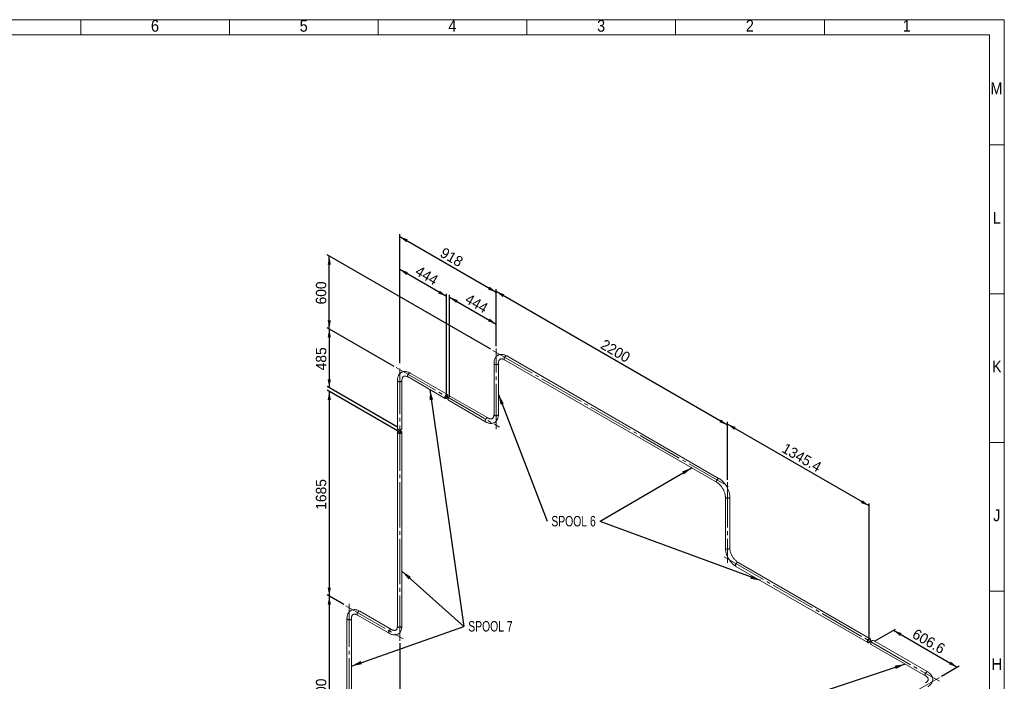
# Paper-space layout 'Hoja2' of a CAD drawing. Header units: millimetres. Extents: x 300 to 16757, y 100 to 11782.
# Tile 17 of 17: x 10100 to 16720, y 7335 to 11782. Entities that reach past the tile are written whole.
import ezdxf

# ---------------------------------------------------------------- set-up
doc = ezdxf.new("R2010")
doc.units = ezdxf.units.MM
doc.linetypes.add('SLD-Centrada-trazos-largos', pattern=[19.05, 15.24, -1.27, 1.27, -1.27])
doc.linetypes.add('SLD-Continua', pattern=[0])
doc.layers.add('COTAS', color=1, linetype='SLD-Continua')
doc.styles.add('SLDTEXTSTYLE3', font='GOTHIC.TTF', dxfattribs={"width": 0.913})
doc.styles.add('SLDTEXTSTYLE6', font='ARIALN.TTF', dxfattribs={"width": 0.87})
doc.styles.add('SLDTEXTSTYLE8', font='ARIAL.TTF', dxfattribs={"width": 0.948})
doc.styles.get("Standard").update_dxf_attribs({"font": 'ARIALN.TTF'})
doc.dimstyles.new('SLDDIMSTYLE2', dxfattribs={"dimtxt": 70, "dimasz": 70, "dimexe": 0, "dimexo": 0.0625, "dimgap": 17.5, "dimtad": 1, "dimlfac": 0.666667, "dimrnd": 1e-09, "dimzin": 12, "dimdsep": 46, "dimtxsty": 'SLDTEXTSTYLE8', "dimsah": 1, "dimcen": 0.09, "dimadec": 0, "dimazin": 3, "dimtfac": 1, "dimtofl": 0, "dimtmove": 0, "dimatfit": 3, "dimfxl": 1, "dimfrac": 2, "dimtolj": 1, "dimtzin": 12, "dimarcsym": 0})
doc.dimstyles.new('SLDDIMSTYLE5', dxfattribs={"dimtxt": 0.18, "dimasz": 70, "dimexe": 0, "dimexo": 0.0625, "dimgap": 0, "dimtad": 0, "dimtih": 1, "dimtoh": 1, "dimdec": 0, "dimrnd": 1e-09, "dimzin": 0, "dimdsep": 46, "dimtxsty": 'Standard', "dimsah": 1, "dimcen": 0.09, "dimadec": 0, "dimazin": 0, "dimtfac": 70, "dimtdec": 0, "dimtofl": 0, "dimtmove": 0, "dimatfit": 3, "dimfxl": 1, "dimfrac": 2, "dimtolj": 1, "dimtzin": 0, "dimarcsym": 0})

# ---------------------------------------------------------------- blocks, each defined once
blk = doc.blocks.new('_D_33')
at = {"layer": 'COTAS', "ltscale": 20}
for p, q in [((15846.1, 7603.8), (15988.3, 7685.9)), ((15974.1, 7677.7), (16403.1, 7430.1)), ((16298, 7369.5), (16417.2, 7438.3))]:
    blk.add_line(p, q, dxfattribs=at)
for points in [[(15974.1, 7677.7), (16018.3, 7639.8), (16029, 7658.5)], [(16403.1, 7430.1), (16359, 7468), (16348.2, 7449.4)]]:
    blk.add_solid(points, dxfattribs=at)
at = {"layer": 'COTAS', "ltscale": 20, "insert": (16129.5, 7692.2), "char_height": 70, "attachment_point": 1, "rotation": 330.00269, "style": 'SLDTEXTSTYLE8'}
blk.add_mtext('606.6', dxfattribs=at)
blk = doc.blocks.new('_D_35')
at = {"layer": 'COTAS', "ltscale": 20}
for p, q in [((14859.4, 8689.9), (14859.4, 9079.4)), ((15810.8, 8513.9), (14859.4, 9063.1)), ((15810.8, 7624.2), (15810.8, 8530.2))]:
    blk.add_line(p, q, dxfattribs=at)
for points in [[(14859.4, 9063.1), (14903.5, 9025.2), (14914.3, 9043.9)], [(15810.8, 8513.9), (15766.6, 8551.8), (15755.9, 8533.2)]]:
    blk.add_solid(points, dxfattribs=at)
at = {"layer": 'COTAS', "ltscale": 20, "insert": (15252.8, 8940.2), "char_height": 70, "attachment_point": 1, "rotation": 330.00269, "style": 'SLDTEXTSTYLE8'}
blk.add_mtext('1345.4', dxfattribs=at)
blk = doc.blocks.new('_D_36')
at = {"layer": 'COTAS', "ltscale": 20}
for p, q in [((13303.8, 9587.9), (13303.8, 9971.3)), ((14859.4, 9056.9), (13303.8, 9955)), ((14859.4, 8689.9), (14859.4, 9073.3))]:
    blk.add_line(p, q, dxfattribs=at)
for points in [[(13303.8, 9955), (13347.9, 9917.1), (13358.7, 9935.7)], [(14859.4, 9056.9), (14815.3, 9094.8), (14804.5, 9076.2)]]:
    blk.add_solid(points, dxfattribs=at)
at = {"layer": 'COTAS', "ltscale": 20, "insert": (14034.1, 9637.6), "char_height": 70, "attachment_point": 1, "rotation": 330.00269, "style": 'SLDTEXTSTYLE8'}
blk.add_mtext('2200', dxfattribs=at)
blk = doc.blocks.new('_D_37')
at = {"layer": 'COTAS', "ltscale": 20}
for p, q in [((13266.7, 9566.5), (12167, 10201.3)), ((12181.2, 9703.2), (12181.2, 10193.1)), ((12617.5, 9451.3), (12167, 9711.4))]:
    blk.add_line(p, q, dxfattribs=at)
for points in [[(12181.2, 10193.1), (12170.4, 10136), (12192, 10136)], [(12181.2, 9703.2), (12192, 9760.4), (12170.4, 9760.4)]]:
    blk.add_solid(points, dxfattribs=at)
at = {"layer": 'COTAS', "ltscale": 20, "insert": (12091, 9868), "char_height": 70, "attachment_point": 1, "rotation": 90, "style": 'SLDTEXTSTYLE8'}
blk.add_mtext('600', dxfattribs=at)
blk = doc.blocks.new('_D_38')
at = {"layer": 'COTAS', "ltscale": 20}
for p, q in [((12654.7, 9472.7), (12654.7, 10340.3)), ((12654.7, 10324), (13303.8, 9949.3)), ((13303.8, 9587.9), (13303.8, 9965.6))]:
    blk.add_line(p, q, dxfattribs=at)
for points in [[(12654.7, 10324), (12698.8, 10286.1), (12709.5, 10304.7)], [(13303.8, 9949.3), (13259.7, 9987.2), (13248.9, 9968.5)]]:
    blk.add_solid(points, dxfattribs=at)
at = {"layer": 'COTAS', "ltscale": 20, "insert": (12954.9, 10254.9), "char_height": 70, "attachment_point": 1, "rotation": 330.00269, "style": 'SLDTEXTSTYLE8'}
blk.add_mtext('918', dxfattribs=at)
blk = doc.blocks.new('_D_39')
at = {"layer": 'COTAS', "ltscale": 20}
for p, q in [((12654.7, 9472.7), (12654.7, 10120.2)), ((12654.7, 10103.9), (12968.6, 9922.6)), ((12968.6, 9265), (12968.6, 9939))]:
    blk.add_line(p, q, dxfattribs=at)
for points in [[(12654.7, 10103.9), (12698.8, 10066), (12709.5, 10084.6)], [(12968.6, 9922.6), (12924.5, 9960.5), (12913.7, 9941.9)]]:
    blk.add_solid(points, dxfattribs=at)
at = {"layer": 'COTAS', "ltscale": 20, "insert": (12787.3, 10131.5), "char_height": 70, "attachment_point": 1, "rotation": 330.00269, "style": 'SLDTEXTSTYLE8'}
blk.add_mtext('444', dxfattribs=at)
blk = doc.blocks.new('_D_40')
at = {"layer": 'COTAS', "ltscale": 20}
for p, q in [((12989.8, 9252.7), (12989.8, 9932.8)), ((12989.8, 9916.5), (13303.8, 9735.3)), ((13303.8, 9587.9), (13303.8, 9751.6))]:
    blk.add_line(p, q, dxfattribs=at)
for points in [[(12989.8, 9916.5), (13033.9, 9878.6), (13044.7, 9897.2)], [(13303.8, 9735.3), (13259.7, 9773.2), (13248.9, 9754.5)]]:
    blk.add_solid(points, dxfattribs=at)
at = {"layer": 'COTAS', "ltscale": 20, "insert": (13122.4, 9944.1), "char_height": 70, "attachment_point": 1, "rotation": 330.00269, "style": 'SLDTEXTSTYLE8'}
blk.add_mtext('444', dxfattribs=at)
blk = doc.blocks.new('_D_41')
at = {"layer": 'COTAS', "ltscale": 20}
for p, q in [((12617.5, 9451.3), (12167, 9711.4)), ((12181.2, 9703.2), (12181.2, 9307.2)), ((12640.5, 9042), (12167, 9315.4))]:
    blk.add_line(p, q, dxfattribs=at)
for points in [[(12181.2, 9703.2), (12170.4, 9646.1), (12192, 9646.1)], [(12181.2, 9307.2), (12192, 9364.4), (12170.4, 9364.4)]]:
    blk.add_solid(points, dxfattribs=at)
at = {"layer": 'COTAS', "ltscale": 20, "insert": (12091, 9425), "char_height": 70, "attachment_point": 1, "rotation": 90, "style": 'SLDTEXTSTYLE8'}
blk.add_mtext('485', dxfattribs=at)
blk = doc.blocks.new('_D_42')
at = {"layer": 'COTAS', "ltscale": 20}
for p, q in [((12640.5, 9017.5), (12167, 9290.9)), ((12181.2, 9282.7), (12181.2, 7906.8)), ((12278.1, 7850.9), (12167, 7915))]:
    blk.add_line(p, q, dxfattribs=at)
for points in [[(12181.2, 9282.7), (12170.4, 9225.5), (12192, 9225.5)], [(12181.2, 7906.8), (12192, 7964), (12170.4, 7964)]]:
    blk.add_solid(points, dxfattribs=at)
at = {"layer": 'COTAS', "ltscale": 20, "insert": (12091, 8487.8), "char_height": 70, "attachment_point": 1, "rotation": 90, "style": 'SLDTEXTSTYLE8'}
blk.add_mtext('1685', dxfattribs=at)
blk = doc.blocks.new('_D_43')
at = {"layer": 'COTAS', "ltscale": 20}
for p, q in [((12278.1, 7850.9), (12167, 7915)), ((12181.2, 7906.8), (12181.2, 6600.4)), ((12301.1, 6531.1), (12167, 6608.5))]:
    blk.add_line(p, q, dxfattribs=at)
for points in [[(12181.2, 7906.8), (12170.4, 7849.7), (12192, 7849.7)], [(12181.2, 6600.4), (12192, 6657.5), (12170.4, 6657.5)]]:
    blk.add_solid(points, dxfattribs=at)
at = {"layer": 'COTAS', "ltscale": 20, "insert": (12091, 7146.7), "char_height": 70, "attachment_point": 1, "rotation": 90, "style": 'SLDTEXTSTYLE8'}
blk.add_mtext('1600', dxfattribs=at)
blk = doc.blocks.new('_D_44')
at = {"layer": 'COTAS', "ltscale": 20}
for p, q in [((12654.7, 7590.7), (12654.7, 6074.1)), ((12315.2, 6406.6), (12315.2, 6270)), ((12315.2, 6286.3), (12654.7, 6090.4))]:
    blk.add_line(p, q, dxfattribs=at)
for points in [[(12315.2, 6286.3), (12359.4, 6248.4), (12370.1, 6267.1)], [(12654.7, 6090.4), (12610.5, 6128.3), (12599.8, 6109.7)]]:
    blk.add_solid(points, dxfattribs=at)
at = {"layer": 'COTAS', "ltscale": 20, "insert": (12460.6, 6306.6), "char_height": 70, "attachment_point": 1, "rotation": 330.00269, "style": 'SLDTEXTSTYLE8'}
blk.add_mtext('480', dxfattribs=at)
blk = doc.blocks.new('SW_NOTE_0_64')
at = {"layer": 'COTAS', "color": 0, "ltscale": 20, "insert": (176.7, 35.3), "char_height": 70, "attachment_point": 2, "style": 'SLDTEXTSTYLE6'}
blk.add_mtext('SPOOL 6', dxfattribs=at)
blk = doc.blocks.new('SW_NOTE_0_65')
at = {"layer": 'COTAS', "color": 0, "ltscale": 20, "insert": (178.1, 35.9), "char_height": 70, "attachment_point": 2, "style": 'SLDTEXTSTYLE6'}
blk.add_mtext('SPOOL 7', dxfattribs=at)

psp = doc.layouts.new('Hoja2')

# ---------------------------------------------------------------- linework, layer by layer
at = {"color": 7, "linetype": 'SLD-Continua', "lineweight": 18, "ltscale": 20}
for p, q in [((300, 11780), (16720, 11780)), ((10510, 11680), (10510, 11780)), ((11510, 11680), (11510, 11780)), ((12510, 11680), (12510, 11780)), ((13510, 11680), (13510, 11780)), ((14510, 11680), (14510, 11780)), ((15510, 11680), (15510, 11780)), ((16720, 11780), (16720, 100)), ((400, 11680), (16620, 11680)), ((16620, 11680), (16620, 200)), ((16620, 10940), (16720, 10940)), ((16620, 9940), (16720, 9940)), ((13288.778, 9471.602), (13288.778, 9128.655)), ((13318.778, 9128.655), (13318.778, 9471.602)), ((13359.918, 9495.361), (14788.274, 8670.789)), ((14803.272, 8696.771), (13374.917, 9521.343)), ((12976.108, 9261.645), (12725.793, 9406.15)), ((12639.654, 9356.409), (12639.654, 9033.875)), ((12669.654, 9033.875), (12669.654, 9356.409)), ((12710.794, 9380.168), (12961.11, 9235.664)), ((12982.323, 9223.418), (13232.639, 9078.914)), ((13247.637, 9104.895), (12997.322, 9249.399)), ((12639.654, 9009.379), (12639.654, 7706.996)), ((12669.654, 7706.996), (12669.654, 9009.379)), ((16620, 8940), (16720, 8940)), ((14844.413, 8573.553), (14844.413, 8230.606)), ((14874.413, 8230.606), (14874.413, 8573.553)), ((14915.553, 8107.388), (15803.257, 7594.927)), ((15818.256, 7620.909), (14930.552, 8133.369)), ((16620, 7940), (16720, 7940)), ((12300.242, 7755.957), (12300.242, 6522.98)), ((12330.242, 6522.98), (12330.242, 7755.957)), ((12371.383, 7779.716), (12583.515, 7657.255)), ((12598.513, 7683.237), (12386.381, 7805.698)), ((15824.47, 7582.681), (16189.759, 7371.804)), ((16204.758, 7397.786), (15839.469, 7608.662))]:
    psp.add_line(p, q, dxfattribs=at)
at = {"color": 7, "linetype": 'SLD-Continua', "lineweight": 18, "ltscale": 20, "flags": 128}
for points in [[(13374.917, 9521.343), (13372.575, 9522.653), (13368.182, 9524.883), (13363.759, 9526.83), (13359.326, 9528.482), (13354.899, 9529.826), (13350.499, 9530.856), (13346.145, 9531.564), (13341.858, 9531.947), (13337.659, 9532.008), (13333.566, 9531.749), (13329.595, 9531.177), (13325.76, 9530.302), (13322.071, 9529.131), (13318.539, 9527.674), (13315.17, 9525.941), (13311.972, 9523.94), (13308.953, 9521.68), (13306.12, 9519.17), (13303.477, 9516.416), (13301.031, 9513.422), (13298.786, 9510.194), (13296.75, 9506.735), (13294.928, 9503.051), (13293.33, 9499.149), (13291.961, 9495.037), (13290.83, 9490.729), (13289.943, 9486.238), (13289.304, 9481.582), (13288.916, 9476.779), (13288.778, 9471.602)], [(13318.778, 9471.591), (13318.643, 9470.444), (13318.163, 9469.148), (13317.345, 9467.909), (13316.21, 9466.756), (13314.783, 9465.718), (13313.098, 9464.817), (13311.195, 9464.075), (13309.117, 9463.51), (13306.915, 9463.134), (13304.639, 9462.957), (13302.343, 9462.982), (13300.081, 9463.21), (13297.905, 9463.634), (13295.867, 9464.245), (13294.014, 9465.028), (13292.39, 9465.965), (13291.033, 9467.035), (13289.975, 9468.212), (13289.24, 9469.468), (13288.846, 9470.774), (13288.778, 9471.604)], [(13288.778, 9471.602), (13288.912, 9470.444), (13289.393, 9469.148), (13290.21, 9467.909), (13291.346, 9466.756), (13292.773, 9465.718), (13294.457, 9464.817), (13296.361, 9464.075), (13298.438, 9463.51), (13300.64, 9463.134), (13302.916, 9462.957), (13305.212, 9462.982), (13307.475, 9463.21), (13309.65, 9463.634), (13311.689, 9464.245), (13313.541, 9465.028), (13315.165, 9465.965), (13316.522, 9467.035), (13317.58, 9468.212), (13318.315, 9469.468), (13318.709, 9470.774), (13318.778, 9471.602)], [(13318.778, 9471.602), (13318.803, 9473.463), (13318.989, 9476.877), (13319.347, 9480.09), (13319.867, 9483.088), (13320.536, 9485.859), (13321.341, 9488.397), (13322.268, 9490.7), (13323.305, 9492.767), (13324.444, 9494.608), (13325.684, 9496.236), (13327.041, 9497.667), (13328.548, 9498.922), (13330.268, 9500.012), (13332.258, 9500.913), (13334.144, 9501.484), (13336.1, 9501.844), (13338.152, 9502.01), (13340.542, 9501.974), (13343.045, 9501.71), (13345.665, 9501.215), (13348.402, 9500.485), (13351.248, 9499.514), (13354.194, 9498.299), (13357.226, 9496.835), (13359.918, 9495.361)], [(13356.811, 9502.229), (13356.935, 9504.17), (13357.305, 9506.21), (13357.912, 9508.3), (13358.742, 9510.39), (13359.775, 9512.434), (13360.987, 9514.381), (13362.35, 9516.187), (13363.832, 9517.81), (13365.398, 9519.21), (13367.011, 9520.357), (13368.634, 9521.222), (13370.228, 9521.785), (13371.756, 9522.033), (13373.183, 9521.961), (13374.474, 9521.57), (13374.917, 9521.343)], [(13359.918, 9495.361), (13359.775, 9495.447), (13358.742, 9496.297), (13357.912, 9497.43), (13357.305, 9498.819), (13356.935, 9500.431), (13356.811, 9502.229)], [(13374.916, 9521.343), (13373.847, 9521.805), (13372.484, 9522.037), (13371.002, 9521.949), (13369.437, 9521.542), (13367.824, 9520.826), (13366.201, 9519.817), (13364.607, 9518.54), (13363.078, 9517.024), (13361.652, 9515.304), (13360.36, 9513.422), (13359.234, 9511.421), (13358.3, 9509.348), (13357.58, 9507.251), (13357.09, 9505.181), (13356.842, 9503.185), (13356.842, 9501.309), (13357.09, 9499.599), (13357.58, 9498.094), (13358.3, 9496.83), (13359.234, 9495.835), (13359.93, 9495.355)], [(12725.793, 9406.15), (12723.451, 9407.459), (12719.058, 9409.689), (12714.635, 9411.637), (12710.202, 9413.289), (12705.775, 9414.633), (12701.375, 9415.663), (12697.02, 9416.37), (12692.734, 9416.754), (12688.535, 9416.815), (12684.442, 9416.556), (12680.471, 9415.984), (12676.636, 9415.108), (12672.947, 9413.937), (12669.415, 9412.481), (12666.046, 9410.748), (12662.848, 9408.747), (12659.829, 9406.487), (12656.996, 9403.977), (12654.353, 9401.222), (12651.907, 9398.229), (12649.662, 9395), (12647.626, 9391.542), (12645.804, 9387.858), (12644.206, 9383.956), (12642.837, 9379.844), (12641.706, 9375.535), (12640.819, 9371.044), (12640.18, 9366.388), (12639.791, 9361.586), (12639.654, 9356.409)], [(12707.687, 9387.036), (12707.811, 9388.977), (12708.181, 9391.017), (12708.788, 9393.106), (12709.618, 9395.197), (12710.651, 9397.24), (12711.863, 9399.188), (12713.226, 9400.994), (12714.708, 9402.616), (12716.274, 9404.017), (12717.887, 9405.163), (12719.51, 9406.028), (12721.104, 9406.592), (12722.632, 9406.84), (12724.059, 9406.768), (12725.35, 9406.377), (12725.793, 9406.15)], [(12725.792, 9406.15), (12724.723, 9406.612), (12723.36, 9406.844), (12721.878, 9406.756), (12720.313, 9406.349), (12718.7, 9405.633), (12717.077, 9404.624), (12715.483, 9403.347), (12713.954, 9401.831), (12712.528, 9400.111), (12711.236, 9398.229), (12710.11, 9396.228), (12709.176, 9394.155), (12708.456, 9392.058), (12707.966, 9389.988), (12707.718, 9387.991), (12707.718, 9386.116), (12707.966, 9384.406), (12708.456, 9382.901), (12709.176, 9381.637), (12710.11, 9380.642), (12710.806, 9380.161)], [(12669.654, 9356.398), (12669.519, 9355.251), (12669.039, 9353.955), (12668.221, 9352.716), (12667.086, 9351.563), (12665.659, 9350.525), (12663.974, 9349.624), (12662.071, 9348.882), (12659.993, 9348.317), (12657.791, 9347.941), (12655.515, 9347.764), (12653.219, 9347.789), (12650.957, 9348.016), (12648.781, 9348.441), (12646.743, 9349.051), (12644.89, 9349.835), (12643.266, 9350.772), (12641.909, 9351.842), (12640.851, 9353.018), (12640.116, 9354.274), (12639.722, 9355.58), (12639.654, 9356.411)], [(12639.654, 9356.409), (12639.656, 9356.243), (12639.876, 9354.923), (12640.442, 9353.638), (12641.341, 9352.418), (12642.552, 9351.292), (12644.047, 9350.286)], [(12644.047, 9350.286), (12645.79, 9349.423), (12647.742, 9348.723), (12649.855, 9348.204), (12652.08, 9347.878), (12654.366, 9347.751), (12656.659, 9347.827), (12658.905, 9348.104), (12661.051, 9348.576), (12663.047, 9349.232), (12664.846, 9350.055), (12666.407, 9351.028), (12667.692, 9352.127), (12668.671, 9353.326), (12669.322, 9354.597), (12669.629, 9355.911), (12669.654, 9356.409)], [(12669.654, 9356.409), (12669.679, 9358.269), (12669.865, 9361.684), (12670.223, 9364.897), (12670.743, 9367.894), (12671.412, 9370.666), (12672.217, 9373.204), (12673.144, 9375.506), (12674.181, 9377.574), (12675.32, 9379.415), (12676.56, 9381.042), (12677.917, 9382.474), (12679.424, 9383.729), (12681.144, 9384.818), (12683.134, 9385.719), (12685.02, 9386.291), (12686.976, 9386.651), (12689.028, 9386.817), (12691.418, 9386.781), (12693.921, 9386.516), (12696.541, 9386.022), (12699.278, 9385.292), (12702.124, 9384.321), (12705.07, 9383.106), (12708.102, 9381.642), (12710.794, 9380.168)], [(12710.794, 9380.168), (12710.651, 9380.254), (12709.618, 9381.104), (12708.788, 9382.237), (12708.181, 9383.626), (12707.811, 9385.238), (12707.687, 9387.036)], [(12968.609, 9236.407), (12966.99, 9235.615), (12965.409, 9235.13), (12963.903, 9234.961), (12962.507, 9235.114), (12961.254, 9235.584), (12960.174, 9236.36), (12959.291, 9237.424), (12958.627, 9238.752), (12958.196, 9240.312), (12958.01, 9242.067), (12958.072, 9243.977), (12958.382, 9245.996), (12958.93, 9248.078), (12959.706, 9250.173), (12960.691, 9252.232), (12961.861, 9254.208), (12963.189, 9256.054), (12964.644, 9257.726), (12966.192, 9259.185), (12967.797, 9260.398), (12969.421, 9261.336), (12971.026, 9261.976), (12972.574, 9262.304), (12974.029, 9262.312), (12975.357, 9262), (12976.527, 9261.375), (12977.512, 9260.452), (12978.288, 9259.252), (12978.836, 9257.804), (12979.146, 9256.142), (12979.208, 9254.304), (12979.022, 9252.334), (12978.591, 9250.277), (12977.927, 9248.183), (12977.044, 9246.099), (12975.964, 9244.076), (12974.711, 9242.159), (12973.315, 9240.395), (12971.809, 9238.825), (12970.228, 9237.485), (12968.609, 9236.407)], [(12968.609, 9239.673), (12967.22, 9239.015), (12965.876, 9238.668), (12964.62, 9238.641), (12963.491, 9238.936), (12962.528, 9239.544), (12961.76, 9240.444), (12961.212, 9241.609), (12960.901, 9242.999), (12960.839, 9244.572), (12961.026, 9246.276), (12961.457, 9248.056), (12962.118, 9249.855), (12962.987, 9251.616), (12964.037, 9253.282), (12965.234, 9254.799), (12966.54, 9256.118), (12967.912, 9257.198), (12969.306, 9258.003), (12970.678, 9258.508), (12971.984, 9258.695), (12973.181, 9258.561), (12974.231, 9258.107), (12975.101, 9257.35), (12975.761, 9256.314), (12976.192, 9255.031), (12976.379, 9253.543), (12976.317, 9251.899), (12976.007, 9250.15), (12975.458, 9248.352), (12974.69, 9246.565), (12973.727, 9244.845), (12972.598, 9243.247), (12971.342, 9241.823), (12969.998, 9240.619), (12968.609, 9239.673)], [(12982.323, 9223.418), (12981.387, 9224.114), (12980.504, 9225.178), (12979.84, 9226.506), (12979.41, 9228.066), (12979.223, 9229.821), (12979.286, 9231.731), (12979.595, 9233.75), (12980.144, 9235.832), (12980.919, 9237.927), (12981.904, 9239.986), (12983.074, 9241.962), (12984.402, 9243.808), (12985.857, 9245.48), (12987.405, 9246.939), (12989.01, 9248.152), (12990.634, 9249.089), (12992.239, 9249.73), (12993.787, 9250.058), (12995.242, 9250.066), (12996.571, 9249.754), (12997.322, 9249.399)], [(13232.638, 9078.914), (13231.703, 9079.61), (13230.82, 9080.674), (13230.156, 9082.002), (13229.725, 9083.561), (13229.539, 9085.317), (13229.601, 9087.226), (13229.911, 9089.246), (13230.459, 9091.327), (13231.235, 9093.422), (13232.22, 9095.482), (13233.39, 9097.458), (13234.718, 9099.303), (13236.173, 9100.976), (13237.721, 9102.435), (13239.326, 9103.648), (13240.95, 9104.585), (13242.555, 9105.225), (13244.103, 9105.553), (13245.558, 9105.561), (13246.886, 9105.249), (13247.629, 9104.9)], [(13247.637, 9104.895), (13246.568, 9105.357), (13245.205, 9105.59), (13243.723, 9105.501), (13242.157, 9105.094), (13240.544, 9104.378), (13238.922, 9103.369), (13237.327, 9102.092), (13235.799, 9100.576), (13234.373, 9098.857), (13233.081, 9096.974), (13231.955, 9094.973), (13231.021, 9092.9), (13230.3, 9090.804), (13229.81, 9088.733), (13229.563, 9086.737), (13229.563, 9084.862), (13229.81, 9083.152), (13230.3, 9081.647), (13231.021, 9080.382), (13231.955, 9079.388), (13232.639, 9078.914)], [(13232.639, 9078.914), (13234.981, 9077.604), (13239.373, 9075.374), (13243.796, 9073.426), (13248.229, 9071.775), (13252.656, 9070.43), (13257.057, 9069.401), (13261.411, 9068.693), (13265.697, 9068.309), (13269.896, 9068.248), (13273.989, 9068.507), (13277.96, 9069.079), (13281.795, 9069.955), (13285.484, 9071.126), (13289.017, 9072.582), (13292.385, 9074.315), (13295.583, 9076.316), (13298.602, 9078.576), (13301.436, 9081.086), (13304.078, 9083.841), (13306.524, 9086.834), (13308.769, 9090.063), (13310.805, 9093.521), (13312.627, 9097.205), (13314.226, 9101.107), (13315.594, 9105.219), (13316.725, 9109.528), (13317.612, 9114.019), (13318.251, 9118.675), (13318.64, 9123.477), (13318.778, 9128.655)], [(13288.778, 9128.655), (13288.752, 9126.794), (13288.567, 9123.379), (13288.208, 9120.167), (13287.688, 9117.169), (13287.019, 9114.397), (13286.214, 9111.859), (13285.288, 9109.557), (13284.251, 9107.489), (13283.112, 9105.648), (13281.871, 9104.021), (13280.514, 9102.589), (13279.007, 9101.334), (13277.287, 9100.245), (13275.297, 9099.344), (13273.411, 9098.772), (13271.455, 9098.413), (13269.403, 9098.246), (13267.014, 9098.282), (13264.51, 9098.547), (13261.89, 9099.042), (13259.153, 9099.772), (13256.307, 9100.742), (13253.361, 9101.958), (13250.33, 9103.421), (13247.637, 9104.895)], [(13288.778, 9128.663), (13288.912, 9127.497), (13289.393, 9126.201), (13290.21, 9124.962), (13291.346, 9123.809), (13292.773, 9122.771), (13294.457, 9121.87), (13296.361, 9121.128), (13298.438, 9120.563), (13300.64, 9120.187), (13302.916, 9120.01), (13305.212, 9120.035), (13307.475, 9120.262), (13309.65, 9120.687), (13311.689, 9121.297), (13313.541, 9122.081), (13315.165, 9123.018), (13316.522, 9124.088), (13317.58, 9125.264), (13318.315, 9126.52), (13318.709, 9127.826), (13318.778, 9128.656)], [(13314.384, 9122.532), (13312.641, 9121.669), (13310.69, 9120.969), (13308.577, 9120.45), (13306.351, 9120.124), (13304.065, 9119.997), (13301.772, 9120.073), (13299.527, 9120.35), (13297.381, 9120.822), (13295.384, 9121.478), (13293.585, 9122.302), (13292.025, 9123.274), (13290.74, 9124.373), (13289.76, 9125.572), (13289.109, 9126.843), (13288.802, 9128.157), (13288.778, 9128.655)], [(13318.778, 9128.655), (13318.775, 9128.489), (13318.555, 9127.169), (13317.989, 9125.884), (13317.09, 9124.664), (13315.879, 9123.538), (13314.384, 9122.532)], [(12665.26, 9027.752), (12663.517, 9026.889), (12661.566, 9026.19), (12659.453, 9025.671), (12657.227, 9025.344), (12654.941, 9025.217), (12652.648, 9025.293), (12650.403, 9025.571), (12648.257, 9026.043), (12646.26, 9026.698), (12644.461, 9027.522), (12642.901, 9028.495), (12641.616, 9029.593), (12640.636, 9030.792), (12639.985, 9032.064), (12639.678, 9033.378), (12639.654, 9033.875)], [(12665.26, 9015.502), (12666.755, 9014.495), (12667.966, 9013.369), (12668.865, 9012.149), (12669.431, 9010.864), (12669.651, 9009.545), (12669.519, 9008.221), (12669.039, 9006.925), (12668.221, 9005.686), (12667.086, 9004.533), (12665.659, 9003.495), (12663.974, 9002.594), (12662.071, 9001.852), (12659.993, 9001.287), (12657.791, 9000.911), (12655.515, 9000.734), (12653.219, 9000.759), (12650.957, 9000.987), (12648.781, 9001.411), (12646.743, 9002.022), (12644.89, 9002.805), (12643.266, 9003.742), (12641.909, 9004.812), (12640.851, 9005.988), (12640.116, 9007.245), (12639.722, 9008.551), (12639.678, 9009.876), (12639.985, 9011.19), (12640.636, 9012.461), (12641.616, 9013.66), (12642.901, 9014.759), (12644.461, 9015.732), (12646.26, 9016.556), (12648.257, 9017.211), (12650.403, 9017.683), (12652.648, 9017.96), (12654.941, 9018.036), (12657.227, 9017.91), (12659.453, 9017.583), (12661.566, 9017.064), (12663.517, 9016.365), (12665.26, 9015.502)], [(12662.432, 9013.869), (12663.696, 9012.995), (12664.669, 9012.005), (12665.32, 9010.93), (12665.629, 9009.806), (12665.584, 9008.668), (12665.189, 9007.552), (12664.455, 9006.496), (12663.406, 9005.532), (12662.075, 9004.692), (12660.506, 9004.002), (12658.749, 9003.485), (12656.86, 9003.158), (12654.9, 9003.03), (12652.933, 9003.107), (12651.021, 9003.385), (12649.225, 9003.856), (12647.604, 9004.504), (12646.21, 9005.309), (12645.086, 9006.245), (12644.271, 9007.281), (12643.789, 9008.385), (12643.656, 9009.521), (12643.877, 9010.653), (12644.444, 9011.743), (12645.34, 9012.757), (12646.534, 9013.663), (12647.99, 9014.431), (12649.66, 9015.037), (12651.49, 9015.461), (12653.422, 9015.689), (12655.394, 9015.715), (12657.341, 9015.536), (12659.203, 9015.16), (12660.918, 9014.599), (12662.432, 9013.869)], [(12669.654, 9033.875), (12669.651, 9033.709), (12669.431, 9032.389), (12668.865, 9031.105), (12667.966, 9029.885), (12666.755, 9028.758), (12665.26, 9027.752)], [(14785.166, 8677.657), (14785.291, 8679.598), (14785.661, 8681.638), (14786.268, 8683.727), (14787.098, 8685.818), (14788.131, 8687.861), (14789.343, 8689.809), (14790.706, 8691.615), (14792.188, 8693.237), (14793.754, 8694.638), (14795.367, 8695.784), (14796.989, 8696.649), (14798.584, 8697.213), (14800.112, 8697.461), (14801.538, 8697.389), (14802.83, 8696.998), (14803.274, 8696.77)], [(14788.273, 8670.789), (14788.131, 8670.875), (14787.098, 8671.725), (14786.268, 8672.858), (14785.661, 8674.247), (14785.291, 8675.859), (14785.166, 8677.657)], [(14803.272, 8696.771), (14802.203, 8697.233), (14800.84, 8697.465), (14799.358, 8697.377), (14797.792, 8696.97), (14796.179, 8696.254), (14794.557, 8695.245), (14792.962, 8693.968), (14791.434, 8692.452), (14790.008, 8690.732), (14788.716, 8688.85), (14787.59, 8686.849), (14786.656, 8684.776), (14785.935, 8682.679), (14785.445, 8680.609), (14785.197, 8678.612), (14785.197, 8676.737), (14785.445, 8675.027), (14785.935, 8673.522), (14786.656, 8672.258), (14787.59, 8671.263), (14788.274, 8670.789)], [(14874.413, 8573.553), (14874.376, 8576.259), (14874.119, 8581.354), (14873.617, 8586.522), (14872.876, 8591.75), (14871.9, 8597.023), (14870.696, 8602.326), (14869.27, 8607.643), (14867.627, 8612.96), (14865.773, 8618.263), (14863.716, 8623.537), (14861.463, 8628.769), (14859.019, 8633.945), (14856.393, 8639.051), (14853.593, 8644.073), (14850.625, 8648.996), (14847.498, 8653.809), (14844.221, 8658.496), (14840.801, 8663.046), (14837.248, 8667.444), (14833.57, 8671.679), (14829.775, 8675.737), (14825.872, 8679.608), (14821.87, 8683.278), (14817.779, 8686.736), (14813.606, 8689.97), (14809.361, 8692.968), (14805.054, 8695.717), (14803.272, 8696.771)], [(14788.274, 8670.789), (14789.914, 8669.813), (14793.086, 8667.757), (14796.289, 8665.46), (14799.505, 8662.926), (14802.718, 8660.164), (14805.91, 8657.183), (14809.063, 8653.994), (14812.163, 8650.609), (14815.192, 8647.043), (14818.135, 8643.31), (14820.977, 8639.426), (14823.706, 8635.408), (14826.306, 8631.275), (14828.767, 8627.044), (14831.077, 8622.735), (14833.225, 8618.369), (14835.201, 8613.965), (14836.999, 8609.543), (14838.61, 8605.126), (14840.03, 8600.734), (14841.252, 8596.388), (14842.276, 8592.109), (14843.098, 8587.918), (14843.72, 8583.836), (14844.142, 8579.883), (14844.368, 8576.078), (14844.413, 8573.553)], [(14844.413, 8573.553), (14844.415, 8573.387), (14844.635, 8572.067), (14845.201, 8570.782), (14846.1, 8569.563), (14847.311, 8568.436), (14848.806, 8567.43)], [(14874.413, 8573.552), (14874.278, 8572.395), (14873.798, 8571.099), (14872.98, 8569.86), (14871.845, 8568.708), (14870.418, 8567.669), (14868.733, 8566.768), (14866.829, 8566.026), (14864.752, 8565.461), (14862.55, 8565.085), (14860.274, 8564.908), (14857.978, 8564.933), (14855.716, 8565.161), (14853.54, 8565.585), (14851.502, 8566.196), (14849.649, 8566.979), (14848.025, 8567.916), (14846.668, 8568.986), (14845.61, 8570.163), (14844.875, 8571.419), (14844.481, 8572.725), (14844.413, 8573.548)], [(14848.806, 8567.43), (14850.549, 8566.567), (14852.501, 8565.868), (14854.614, 8565.349), (14856.839, 8565.022), (14859.125, 8564.895), (14861.418, 8564.971), (14863.664, 8565.249), (14865.81, 8565.72), (14867.806, 8566.376), (14869.605, 8567.2), (14871.166, 8568.172), (14872.451, 8569.271), (14873.43, 8570.47), (14874.081, 8571.742), (14874.388, 8573.055), (14874.413, 8573.553)], [(14844.413, 8230.606), (14844.449, 8227.899), (14844.707, 8222.805), (14845.208, 8217.637), (14845.95, 8212.408), (14846.925, 8207.135), (14848.129, 8201.833), (14849.555, 8196.516), (14851.199, 8191.199), (14853.052, 8185.896), (14855.109, 8180.621), (14857.363, 8175.389), (14859.806, 8170.213), (14862.432, 8165.108), (14865.232, 8160.086), (14868.2, 8155.162), (14871.327, 8150.35), (14874.604, 8145.662), (14878.024, 8141.113), (14881.577, 8136.715), (14885.255, 8132.48), (14889.05, 8128.421), (14892.953, 8124.551), (14896.955, 8120.88), (14901.046, 8117.422), (14905.219, 8114.189), (14909.464, 8111.191), (14913.771, 8108.441), (14915.553, 8107.388)], [(14874.413, 8230.606), (14874.278, 8229.448), (14873.798, 8228.152), (14872.98, 8226.913), (14871.845, 8225.76), (14870.418, 8224.722), (14868.733, 8223.821), (14866.829, 8223.079), (14864.752, 8222.514), (14862.55, 8222.138), (14860.274, 8221.961), (14857.978, 8221.986), (14855.716, 8222.213), (14853.54, 8222.638), (14851.502, 8223.249), (14849.649, 8224.032), (14848.025, 8224.969), (14846.668, 8226.039), (14845.61, 8227.215), (14844.875, 8228.471), (14844.481, 8229.778), (14844.413, 8230.606)], [(14844.413, 8230.605), (14844.415, 8230.44), (14844.635, 8229.12), (14845.201, 8227.835), (14846.1, 8226.615), (14847.311, 8225.489), (14848.806, 8224.483)], [(14848.806, 8224.483), (14850.549, 8223.62), (14852.501, 8222.921), (14854.614, 8222.401), (14856.839, 8222.075), (14859.125, 8221.948), (14861.418, 8222.024), (14863.664, 8222.301), (14865.81, 8222.773), (14867.806, 8223.429), (14869.605, 8224.253), (14871.166, 8225.225), (14872.451, 8226.324), (14873.43, 8227.523), (14874.081, 8228.795), (14874.388, 8230.108), (14874.413, 8230.614)], [(14930.552, 8133.369), (14928.911, 8134.346), (14925.739, 8136.401), (14922.536, 8138.698), (14919.32, 8141.232), (14916.107, 8143.994), (14912.915, 8146.975), (14909.762, 8150.165), (14906.662, 8153.549), (14903.634, 8157.116), (14900.69, 8160.849), (14897.848, 8164.733), (14895.12, 8168.75), (14892.519, 8172.884), (14890.058, 8177.114), (14887.748, 8181.423), (14885.601, 8185.79), (14883.624, 8190.194), (14881.826, 8194.615), (14880.215, 8199.032), (14878.796, 8203.425), (14877.573, 8207.771), (14876.549, 8212.05), (14875.727, 8216.24), (14875.105, 8220.323), (14874.683, 8224.276), (14874.457, 8228.081), (14874.413, 8230.606)], [(14912.446, 8114.256), (14912.57, 8116.197), (14912.94, 8118.236), (14913.547, 8120.326), (14914.377, 8122.417), (14915.41, 8124.46), (14916.622, 8126.408), (14917.985, 8128.214), (14919.467, 8129.836), (14921.033, 8131.237), (14922.646, 8132.383), (14924.269, 8133.248), (14925.863, 8133.811), (14927.391, 8134.06), (14928.818, 8133.988), (14930.109, 8133.596), (14930.552, 8133.369)], [(14915.553, 8107.388), (14915.41, 8107.474), (14914.377, 8108.324), (14913.547, 8109.457), (14912.94, 8110.845), (14912.57, 8112.458), (14912.446, 8114.256)], [(14930.557, 8133.366), (14929.482, 8133.831), (14928.119, 8134.064), (14926.637, 8133.976), (14925.072, 8133.569), (14923.458, 8132.852), (14921.836, 8131.844), (14920.242, 8130.566), (14918.713, 8129.05), (14917.287, 8127.331), (14915.995, 8125.449), (14914.869, 8123.448), (14913.935, 8121.374), (14913.215, 8119.278), (14912.725, 8117.207), (14912.477, 8115.211), (14912.477, 8113.336), (14912.725, 8111.626), (14913.215, 8110.121), (14913.935, 8108.856), (14914.869, 8107.862), (14915.554, 8107.387)], [(12386.381, 7805.698), (12384.039, 7807.008), (12379.647, 7809.238), (12375.224, 7811.185), (12370.791, 7812.837), (12366.364, 7814.181), (12361.963, 7815.211), (12357.609, 7815.919), (12353.323, 7816.302), (12349.124, 7816.363), (12345.031, 7816.104), (12341.06, 7815.532), (12337.225, 7814.657), (12333.536, 7813.486), (12330.003, 7812.029), (12326.635, 7810.296), (12323.437, 7808.295), (12320.418, 7806.035), (12317.584, 7803.525), (12314.942, 7800.77), (12312.496, 7797.777), (12310.251, 7794.549), (12308.215, 7791.09), (12306.393, 7787.406), (12304.794, 7783.504), (12303.426, 7779.392), (12302.295, 7775.084), (12301.408, 7770.593), (12300.769, 7765.937), (12300.38, 7761.134), (12300.242, 7755.957)], [(12330.242, 7755.946), (12330.108, 7754.799), (12329.627, 7753.503), (12328.81, 7752.264), (12327.674, 7751.111), (12326.247, 7750.073), (12324.563, 7749.172), (12322.659, 7748.43), (12320.582, 7747.865), (12318.38, 7747.489), (12316.104, 7747.312), (12313.808, 7747.337), (12311.545, 7747.565), (12309.37, 7747.989), (12307.332, 7748.6), (12305.479, 7749.383), (12303.855, 7750.32), (12302.498, 7751.39), (12301.44, 7752.567), (12300.705, 7753.823), (12300.311, 7755.129), (12300.242, 7755.959)], [(12300.242, 7755.957), (12300.245, 7755.791), (12300.465, 7754.471), (12301.031, 7753.186), (12301.93, 7751.967), (12303.141, 7750.84), (12304.636, 7749.834)], [(12304.636, 7749.834), (12306.379, 7748.971), (12308.33, 7748.272), (12310.443, 7747.753), (12312.669, 7747.426), (12314.955, 7747.299), (12317.248, 7747.375), (12319.493, 7747.652), (12321.639, 7748.124), (12323.636, 7748.78), (12325.435, 7749.604), (12326.995, 7750.576), (12328.28, 7751.675), (12329.26, 7752.874), (12329.911, 7754.146), (12330.218, 7755.459), (12330.242, 7755.957)], [(12330.242, 7755.957), (12330.268, 7757.818), (12330.453, 7761.232), (12330.812, 7764.445), (12331.332, 7767.443), (12332.001, 7770.214), (12332.806, 7772.752), (12333.732, 7775.055), (12334.769, 7777.122), (12335.908, 7778.963), (12337.149, 7780.591), (12338.506, 7782.022), (12340.013, 7783.277), (12341.733, 7784.367), (12343.723, 7785.268), (12345.609, 7785.839), (12347.565, 7786.199), (12349.617, 7786.365), (12352.006, 7786.329), (12354.51, 7786.065), (12357.13, 7785.57), (12359.867, 7784.84), (12362.713, 7783.869), (12365.659, 7782.654), (12368.691, 7781.19), (12371.383, 7779.716)], [(12368.275, 7786.584), (12368.4, 7788.525), (12368.77, 7790.565), (12369.377, 7792.655), (12370.207, 7794.745), (12371.24, 7796.789), (12372.452, 7798.736), (12373.815, 7800.542), (12375.297, 7802.165), (12376.863, 7803.565), (12378.476, 7804.712), (12380.098, 7805.577), (12381.693, 7806.14), (12383.221, 7806.388), (12384.647, 7806.316), (12385.939, 7805.925), (12386.381, 7805.698)], [(12371.383, 7779.716), (12371.24, 7779.802), (12370.207, 7780.652), (12369.377, 7781.785), (12368.77, 7783.174), (12368.4, 7784.786), (12368.275, 7786.584)], [(12386.381, 7805.698), (12385.312, 7806.16), (12383.949, 7806.392), (12382.467, 7806.304), (12380.901, 7805.897), (12379.288, 7805.181), (12377.666, 7804.172), (12376.071, 7802.895), (12374.543, 7801.379), (12373.117, 7799.659), (12371.825, 7797.777), (12370.699, 7795.776), (12369.765, 7793.703), (12369.044, 7791.606), (12368.554, 7789.536), (12368.307, 7787.54), (12368.307, 7785.664), (12368.554, 7783.954), (12369.044, 7782.449), (12369.765, 7781.185), (12370.699, 7780.19), (12371.394, 7779.71)], [(12580.407, 7664.123), (12580.532, 7666.064), (12580.902, 7668.104), (12581.509, 7670.193), (12582.339, 7672.284), (12583.372, 7674.327), (12584.584, 7676.275), (12585.947, 7678.081), (12587.429, 7679.703), (12588.995, 7681.104), (12590.608, 7682.25), (12592.23, 7683.115), (12593.825, 7683.679), (12595.353, 7683.927), (12596.779, 7683.855), (12598.071, 7683.464), (12598.506, 7683.241)], [(12598.513, 7683.237), (12597.444, 7683.699), (12596.081, 7683.931), (12594.599, 7683.843), (12593.033, 7683.436), (12591.42, 7682.719), (12589.798, 7681.711), (12588.203, 7680.434), (12586.675, 7678.918), (12585.249, 7677.198), (12583.957, 7675.316), (12582.831, 7673.315), (12581.897, 7671.242), (12581.176, 7669.145), (12580.686, 7667.075), (12580.439, 7665.078), (12580.439, 7663.203), (12580.686, 7661.493), (12581.176, 7659.988), (12581.897, 7658.724), (12582.831, 7657.729), (12583.515, 7657.255)], [(12583.515, 7657.255), (12585.857, 7655.945), (12590.249, 7653.715), (12594.672, 7651.768), (12599.105, 7650.116), (12603.532, 7648.771), (12607.933, 7647.742), (12612.287, 7647.034), (12616.573, 7646.65), (12620.772, 7646.59), (12624.865, 7646.849), (12628.836, 7647.42), (12632.671, 7648.296), (12636.36, 7649.467), (12639.893, 7650.924), (12643.261, 7652.657), (12646.459, 7654.658), (12649.478, 7656.918), (12652.312, 7659.428), (12654.954, 7662.182), (12657.4, 7665.176), (12659.645, 7668.404), (12661.681, 7671.863), (12663.503, 7675.547), (12665.102, 7679.449), (12666.47, 7683.561), (12667.601, 7687.869), (12668.488, 7692.36), (12669.127, 7697.016), (12669.516, 7701.818), (12669.654, 7706.996)], [(12639.654, 7706.996), (12639.628, 7705.135), (12639.443, 7701.721), (12639.084, 7698.508), (12638.564, 7695.51), (12637.895, 7692.739), (12637.09, 7690.2), (12636.164, 7687.898), (12635.127, 7685.831), (12633.988, 7683.99), (12632.747, 7682.362), (12631.39, 7680.931), (12629.883, 7679.676), (12628.163, 7678.586), (12626.173, 7677.685), (12624.287, 7677.114), (12622.331, 7676.754), (12620.279, 7676.588), (12617.89, 7676.624), (12615.386, 7676.888), (12612.766, 7677.383), (12610.029, 7678.113), (12607.183, 7679.083), (12604.237, 7680.299), (12601.206, 7681.763), (12598.513, 7683.237)], [(12639.654, 7707.006), (12639.656, 7706.83), (12639.876, 7705.511), (12640.442, 7704.226), (12641.341, 7703.006), (12642.552, 7701.88), (12644.047, 7700.873)], [(12669.654, 7706.996), (12669.519, 7705.838), (12669.039, 7704.542), (12668.221, 7703.303), (12667.086, 7702.151), (12665.659, 7701.112), (12663.974, 7700.211), (12662.071, 7699.469), (12659.993, 7698.904), (12657.791, 7698.528), (12655.515, 7698.351), (12653.219, 7698.377), (12650.957, 7698.604), (12648.781, 7699.028), (12646.743, 7699.639), (12644.89, 7700.422), (12643.266, 7701.36), (12641.909, 7702.429), (12640.851, 7703.606), (12640.116, 7704.862), (12639.722, 7706.168), (12639.654, 7706.996)], [(12644.047, 7700.873), (12645.79, 7700.01), (12647.742, 7699.311), (12649.855, 7698.792), (12652.08, 7698.465), (12654.366, 7698.338), (12656.659, 7698.415), (12658.905, 7698.692), (12661.051, 7699.164), (12663.047, 7699.819), (12664.846, 7700.643), (12666.407, 7701.616), (12667.692, 7702.714), (12668.671, 7703.914), (12669.322, 7705.185), (12669.629, 7706.499), (12669.654, 7706.998)], [(12583.514, 7657.255), (12583.372, 7657.341), (12582.339, 7658.191), (12581.509, 7659.324), (12580.902, 7660.713), (12580.532, 7662.325), (12580.407, 7664.123)], [(15810.756, 7595.67), (15809.137, 7594.879), (15807.556, 7594.393), (15806.05, 7594.225), (15804.654, 7594.377), (15803.402, 7594.847), (15802.321, 7595.623), (15801.438, 7596.688), (15800.774, 7598.015), (15800.344, 7599.575), (15800.158, 7601.33), (15800.22, 7603.24), (15800.529, 7605.259), (15801.078, 7607.341), (15801.854, 7609.436), (15802.838, 7611.496), (15804.008, 7613.471), (15805.336, 7615.317), (15806.792, 7616.989), (15808.34, 7618.449), (15809.945, 7619.661), (15811.568, 7620.599), (15813.173, 7621.239), (15814.721, 7621.567), (15816.177, 7621.575), (15817.505, 7621.263), (15818.675, 7620.638), (15819.659, 7619.715), (15820.435, 7618.516), (15820.984, 7617.068), (15821.293, 7615.405), (15821.355, 7613.567), (15821.169, 7611.597), (15820.739, 7609.54), (15820.075, 7607.446), (15819.192, 7605.362), (15818.111, 7603.339), (15816.859, 7601.422), (15815.463, 7599.658), (15813.957, 7598.088), (15812.376, 7596.748), (15810.756, 7595.67)], [(15810.756, 7598.936), (15809.368, 7598.278), (15808.023, 7597.931), (15806.767, 7597.904), (15805.639, 7598.2), (15804.675, 7598.807), (15803.907, 7599.708), (15803.359, 7600.872), (15803.049, 7602.263), (15802.986, 7603.835), (15803.173, 7605.539), (15803.604, 7607.319), (15804.265, 7609.119), (15805.134, 7610.879), (15806.185, 7612.545), (15807.382, 7614.062), (15808.687, 7615.382), (15810.059, 7616.461), (15811.454, 7617.266), (15812.826, 7617.771), (15814.131, 7617.959), (15815.328, 7617.824), (15816.379, 7617.37), (15817.248, 7616.613), (15817.909, 7615.577), (15818.34, 7614.294), (15818.527, 7612.807), (15818.464, 7611.162), (15818.154, 7609.413), (15817.606, 7607.616), (15816.838, 7605.828), (15815.874, 7604.108), (15814.746, 7602.51), (15813.49, 7601.086), (15812.145, 7599.882), (15810.756, 7598.936)], [(15824.47, 7582.681), (15824.051, 7582.952), (15823.067, 7583.875), (15822.291, 7585.074), (15821.742, 7586.522), (15821.433, 7588.184), (15821.371, 7590.022), (15821.557, 7591.993), (15821.987, 7594.049), (15822.652, 7596.144), (15823.534, 7598.227), (15824.615, 7600.251), (15825.868, 7602.167), (15827.263, 7603.931), (15828.769, 7605.502), (15830.351, 7606.842), (15831.97, 7607.92)], [(15831.97, 7607.92), (15833.589, 7608.711), (15835.17, 7609.197), (15836.676, 7609.365), (15838.072, 7609.213), (15839.325, 7608.743), (15839.469, 7608.662)], [(16186.652, 7378.672), (16186.776, 7380.613), (16187.146, 7382.653), (16187.753, 7384.742), (16188.583, 7386.833), (16189.616, 7388.876), (16190.829, 7390.824), (16192.192, 7392.63), (16193.673, 7394.252), (16195.239, 7395.653), (16196.852, 7396.8), (16198.475, 7397.664), (16200.069, 7398.228), (16201.597, 7398.476), (16203.024, 7398.404), (16204.315, 7398.013), (16204.76, 7397.785)], [(16189.759, 7371.804), (16189.616, 7371.89), (16188.583, 7372.74), (16187.753, 7373.873), (16187.146, 7375.262), (16186.776, 7376.874), (16186.652, 7378.672)], [(16204.758, 7397.786), (16203.689, 7398.248), (16202.326, 7398.48), (16200.844, 7398.392), (16199.278, 7397.985), (16197.665, 7397.269), (16196.042, 7396.26), (16194.448, 7394.983), (16192.92, 7393.467), (16191.493, 7391.747), (16190.202, 7389.865), (16189.076, 7387.864), (16188.141, 7385.791), (16187.421, 7383.694), (16186.931, 7381.624), (16186.683, 7379.627), (16186.683, 7377.752), (16186.931, 7376.042), (16187.421, 7374.537), (16188.141, 7373.273), (16189.076, 7372.278), (16189.759, 7371.804)], [(16189.759, 7371.804), (16191.358, 7370.852), (16194.222, 7368.984), (16196.824, 7367.068), (16199.16, 7365.119), (16201.226, 7363.154), (16203.021, 7361.189), (16204.551, 7359.236), (16205.823, 7357.305), (16206.848, 7355.399), (16207.636, 7353.511), (16208.197, 7351.622), (16208.53, 7349.69), (16208.614, 7347.656), (16208.399, 7345.483), (16207.951, 7343.565), (16207.284, 7341.692), (16206.402, 7339.832), (16205.176, 7337.781), (16203.695, 7335.746), (16201.956, 7333.725), (16199.956, 7331.72), (16197.692, 7329.741), (16195.167, 7327.798), (16192.383, 7325.904), (16189.759, 7324.309)], [(16204.758, 7298.327), (16207.063, 7299.701), (16211.191, 7302.389), (16215.09, 7305.245), (16218.737, 7308.258), (16222.115, 7311.419), (16225.207, 7314.715), (16227.998, 7318.132), (16230.474, 7321.652), (16232.626, 7325.258), (16234.448, 7328.931), (16235.939, 7332.655), (16237.099, 7336.414), (16237.929, 7340.194), (16238.434, 7343.981), (16238.618, 7347.765), (16238.484, 7351.534), (16238.037, 7355.279), (16237.28, 7358.987), (16236.216, 7362.652), (16234.847, 7366.267), (16233.174, 7369.825), (16231.197, 7373.317), (16228.918, 7376.736), (16226.338, 7380.072), (16223.462, 7383.312), (16220.296, 7386.446), (16216.851, 7389.459), (16213.138, 7392.34), (16209.174, 7395.077), (16204.758, 7397.786)]]:
    psp.add_lwpolyline(points, dxfattribs=at)
at = {"layer": 'COTAS', "linetype": 'SLD-Centrada-trazos-largos', "lineweight": 18, "ltscale": 20}
for p, q in [((13280.812, 9558.348), (14882.378, 8633.784)), ((13303.778, 9028.655), (13303.778, 9571.602)), ((12631.688, 9443.155), (13326.743, 9041.908)), ((12654.654, 7606.996), (12654.654, 9456.409)), ((14859.413, 8673.553), (14859.413, 8130.606)), ((14836.447, 8170.375), (16283.863, 7334.799)), ((12292.277, 7842.703), (12677.619, 7620.25)), ((12315.242, 6422.98), (12315.242, 7855.957)), ((16283.863, 7361.314), (11610.626, 4663.512))]:
    psp.add_line(p, q, dxfattribs=at)

# ---------------------------------------------------------------- block references
at = {"layer": 'COTAS', "ltscale": 20}
for name, p in [('SW_NOTE_0_64', (13646.943, 8410.735)), ('SW_NOTE_0_65', (13086.849, 7703.617))]:
    psp.add_blockref(name, p, dxfattribs=at)

# ---------------------------------------------------------------- texts
at = {"color": 7, "linetype": 'Continuous', "lineweight": 0, "ltscale": 20, "char_height": 79.375, "attachment_point": 2, "style": 'SLDTEXTSTYLE3'}
for s, insert in [('6', (11009.201, 11780.272)), ('5', (12009.201, 11780.272)), ('4', (13009.201, 11780.272)), ('3', (14009.201, 11780.272)), ('2', (15009.201, 11780.272)), ('1', (16064.201, 11780.272)), ('M', (16667.235, 11360.272)), ('L', (16669.09, 10490.272)), ('K', (16669.77, 9490.272)), ('J', (16669.302, 8490.272)), ('H', (16669.807, 7490.272))]:
    psp.add_mtext(s, dxfattribs=dict(at, insert=insert))

# ---------------------------------------------------------------- dimensions: what is measured, and where the dimension line sits
at = {"layer": 'COTAS', "ltscale": 20}
for base, p1, p2, angle, picture, middle in [((13303.778, 9949.253), (12654.654, 9456.409), (13303.778, 9571.602), 330.0026883, '_D_38', (12979.216, 10136.619)), ((12181.19, 10193.146), (12631.688, 9443.155), (13280.812, 9558.348), 90, '_D_37', (12181.19, 9948.184)), ((12968.609, 9922.624), (12654.654, 9456.409), (12968.609, 9248.655), 330.0026883, '_D_39', (12811.631, 10013.246)), ((13303.778, 9735.254), (12989.822, 9236.409), (13303.778, 9571.602), 330.0026883, '_D_40', (13146.8, 9825.876)), ((13303.778, 9954.991), (14859.413, 8673.553), (13303.778, 9571.602), 330.0026883, '_D_36', (14081.595, 9505.966)), ((12181.19, 9307.2), (12631.688, 9443.155), (12654.654, 9033.875), 90, '_D_41', (12181.19, 9505.211)), ((12181.19, 7906.832), (12654.654, 9009.379), (12292.277, 7842.703), 90, '_D_42', (12181.19, 8594.768)), ((14859.413, 9063.103), (15810.756, 7607.918), (14859.413, 8673.553), 330.0026883, '_D_35', (15335.085, 8788.504)), ((12181.19, 6600.367), (12292.277, 7842.703), (12315.242, 6522.98), 90, '_D_43', (12181.19, 7253.6)), ((16403.067, 7430.129), (15831.97, 7595.672), (16283.863, 7361.314), 330.0026883, '_D_33', (16188.603, 7553.937)), ((12654.654, 6090.41), (12315.242, 6422.98), (12654.654, 7606.996), 330.0026883, '_D_44', (12484.948, 6188.379))]:
    dim = psp.add_linear_dim(base=base, p1=p1, p2=p2, angle=angle, dimstyle='SLDDIMSTYLE2', dxfattribs=at)
    dim.commit()
    dim.dimension.update_dxf_attribs({"geometry": picture, "text_midpoint": middle, "dimtype": 160})

# ---------------------------------------------------------------- leaders
for points in [[(12858.18, 9295.084), (13086.849, 7703.617)], [(13318.778, 9263.429), (13646.943, 8410.735)], [(14620.666, 8770.713), (14002.999, 8408.401)], [(15081.583, 8011.541), (14002.999, 8408.401)], [(12669.654, 8075.026), (13086.849, 7703.617)], [(12330.242, 7437.334), (13086.849, 7703.617)], [(16053.168, 7450.657), (15249.207, 7183.197)]]:
    psp.add_leader(points, dimstyle='SLDDIMSTYLE5', dxfattribs=at)

doc.saveas('drawing.dxf')
